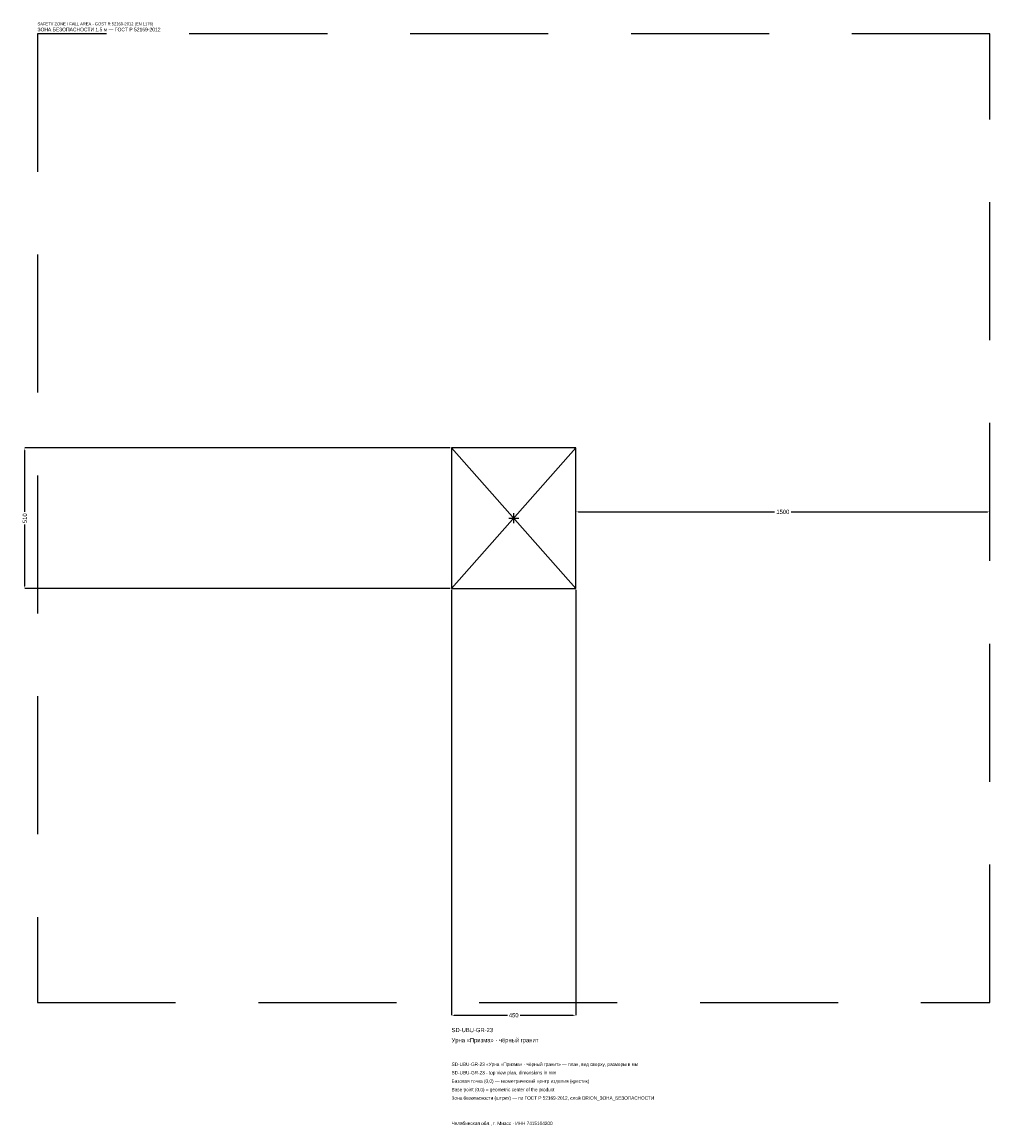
# Model space of a CAD drawing. Header units: metres. Extents: x -1781 to 1725, y -2202 to 1798.
import ezdxf

# ---------------------------------------------------------------- set-up
doc = ezdxf.new("R2010")
doc.units = ezdxf.units.M
doc.linetypes.add('DASHED', pattern=[800, 500, -300])
for name, color, linetype in [('ЗСК_ДАННЫЕ', 3, 'Continuous'), ('ЗСК_ЗОНА_БЕЗОПАСНОСТИ', 1, 'Continuous'), ('ЗСК_КОНТУР', 7, 'Continuous'), ('ЗСК_РАЗМЕРЫ', 8, 'Continuous')]:
    doc.layers.add(name, color=color, linetype=linetype)
doc.dimstyles.new('ORION', dxfattribs={"dimtxt": 15.3, "dimasz": 9.18, "dimexe": 1.25, "dimexo": 4.59, "dimtad": 1, "dimdec": 0, "dimcen": 2.5, "dimazin": 3, "dimtfac": 1, "dimtmove": 0, "dimatfit": 3})

# ---------------------------------------------------------------- blocks, each defined once
blk = doc.blocks.new('_CLOSEDFILLED')
at = {"color": 0, "linetype": 'BYBLOCK'}
blk.add_solid([(-1, 0.16), (0, 0), (-1, -0.16)], dxfattribs=at)
blk = doc.blocks.new('*D1')
for p, q in [((-225, -259.59), (-225, -1800.9)), ((225, -259.59), (225, -1800.9)), ((-215.82, -1800.9), (-22.95, -1800.9)), ((22.95, -1800.9), (215.82, -1800.9))]:
    blk.add_line(p, q)
at = {"layer": 'Defpoints'}
for p in [(-225, -255), (225, -255), (-225, -1800.9)]:
    blk.add_point(p, dxfattribs=at)
at = {"layer": 'ЗСК_РАЗМЕРЫ', "xscale": 9.18, "yscale": 9.18, "rotation": 180}
blk.add_blockref('_CLOSEDFILLED', (-225, -1800.9), dxfattribs=at)
at = {"layer": 'ЗСК_РАЗМЕРЫ', "xscale": 9.18, "yscale": 9.18}
blk.add_blockref('_CLOSEDFILLED', (225, -1800.9), dxfattribs=at)
at = {"layer": 'ЗСК_РАЗМЕРЫ', "insert": (0, -1800.9), "char_height": 15.3, "attachment_point": 5}
blk.add_mtext('450', dxfattribs=at)
blk = doc.blocks.new('*D2')
for p, q in [((-229.59, 255), (-1770.9, 255)), ((-1770.9, 22.95), (-1770.9, 245.82)), ((-1770.9, -245.82), (-1770.9, -22.95)), ((-229.59, -255), (-1770.9, -255))]:
    blk.add_line(p, q)
at = {"layer": 'Defpoints'}
for p in [(-225, 255), (-1770.9, -255), (-225, -255)]:
    blk.add_point(p, dxfattribs=at)
at = {"layer": 'ЗСК_РАЗМЕРЫ', "xscale": 9.18, "yscale": 9.18}
for p, rotation in [((-1770.9, 255), 90), ((-1770.9, -255), 270)]:
    blk.add_blockref('_CLOSEDFILLED', p, dxfattribs=dict(at, rotation=rotation))
at = {"layer": 'ЗСК_РАЗМЕРЫ', "insert": (-1770.9, 0), "char_height": 15.3, "attachment_point": 5, "rotation": 90}
blk.add_mtext('510', dxfattribs=at)
blk = doc.blocks.new('*D3')
for p, q in [((225, 4.59), (225, 22.95)), ((234.18, 22.95), (944.4, 22.95)), ((1005.6, 22.95), (1715.82, 22.95)), ((1725, 4.59), (1725, 22.95))]:
    blk.add_line(p, q)
at = {"layer": 'Defpoints'}
for p in [(225, 22.95), (225, 0), (1725, 0)]:
    blk.add_point(p, dxfattribs=at)
at = {"layer": 'ЗСК_РАЗМЕРЫ', "xscale": 9.18, "yscale": 9.18, "rotation": 180}
blk.add_blockref('_CLOSEDFILLED', (225, 22.95), dxfattribs=at)
at = {"layer": 'ЗСК_РАЗМЕРЫ', "xscale": 9.18, "yscale": 9.18}
blk.add_blockref('_CLOSEDFILLED', (1725, 22.95), dxfattribs=at)
at = {"layer": 'ЗСК_РАЗМЕРЫ', "insert": (975, 22.95), "char_height": 15.3, "attachment_point": 5}
blk.add_mtext('1500', dxfattribs=at)
blk = doc.blocks.new('ОРИОН SD-UBU-GR-23 Урна Призма · чёрный гранит')
at = {"layer": 'ЗСК_ЗОНА_БЕЗОПАСНОСТИ', "linetype": 'DASHED'}
blk.add_lwpolyline([(-1725, -1755), (1725, -1755), (1725, 1755), (-1725, 1755)], close=True, dxfattribs=at)
at = {"layer": 'ЗСК_КОНТУР'}
for p, q in [((-225, -255), (225, 255)), ((-225, 255), (225, -255))]:
    blk.add_line(p, q, dxfattribs=at)
blk.add_lwpolyline([(-225, -255), (225, -255), (225, 255), (-225, 255)], close=True, dxfattribs=at)
at = {"layer": 'ЗСК_РАЗМЕРЫ'}
for p, q in [((-18, 0), (18, 0)), ((0, -18), (0, 18))]:
    blk.add_line(p, q, dxfattribs=at)
at = {"layer": 'ЗСК_ДАННЫЕ'}
for tag, p in [('АРТИКУЛ', (-225, -1862.1)), ('НАИМЕНОВАНИЕ', (-225, -1898.82))]:
    blk.add_attdef(tag, p, '', height=15.3, dxfattribs=at)
at = {"layer": 'ЗСК_ДАННЫЕ', "flags": 1}
for tag, p in [('ТЕЛЕФОН', (-225, -1972.26)), ('ПРОИЗВОДИТЕЛЬ', (-225, -1935.54)), ('САЙТ', (-225, -2045.7)), ('АДРЕС', (-225, -2082.42)), ('РЕКВИЗИТЫ', (-225, -2119.14)), ('ГАБАРИТЫ', (-225, -2155.86)), ('ЗОНА_БЕЗОПАСНОСТИ', (-225, -2192.58))]:
    blk.add_attdef(tag, p, '', height=15.3, dxfattribs=at)
at = {"layer": 'ЗСК_ЗОНА_БЕЗОПАСНОСТИ', "color": 1}
for s, height, p in [('SAFETY ZONE / FALL AREA - GOST R 52169-2012 (EN 1176)', 10.71, (-1725, 1785.6)), ('ЗОНА БЕЗОПАСНОСТИ 1,5 м — ГОСТ Р 52169-2012', 13.005, (-1725, 1764.18))]:
    blk.add_text(s, height=height, dxfattribs=at).set_placement(p)
at = {"layer": 'ЗСК_РАЗМЕРЫ'}
dim = blk.add_linear_dim(base=(-1770.9, -255), p1=(-225, -255), p2=(-225, 255), angle=90, dimstyle='ORION', dxfattribs=at)
dim.commit()
dim.dimension.update_dxf_attribs({"geometry": '*D2', "text_midpoint": (-1770.9, 0)})
for base, p1, p2, picture, middle in [((225, 22.95), (225, 0), (1725, 0), '*D3', (975, 22.95)), ((-225, -1800.9), (-225, -255), (225, -255), '*D1', (0, -1800.9))]:
    dim = blk.add_linear_dim(base=base, p1=p1, p2=p2, dimstyle='ORION', dxfattribs=at)
    dim.commit()
    dim.dimension.update_dxf_attribs({"geometry": picture, "text_midpoint": middle})

msp = doc.modelspace()

# ---------------------------------------------------------------- block references
msp.add_blockref('ОРИОН SD-UBU-GR-23 Урна Призма · чёрный гранит', (0, 0)).add_auto_attribs({'АРТИКУЛ': 'SD-UBU-GR-23', 'НАИМЕНОВАНИЕ': 'Урна «Призма» · чёрный гранит'})

# ---------------------------------------------------------------- texts
at = {"layer": 'ЗСК_ДАННЫЕ', "color": 3}
for s, p in [('SD-UBU-GR-23 «Урна «Призма» · чёрный гранит» — план, вид сверху, размеры в мм', (-225, -1984.5)), ('SD-UBU-GR-23 - top view plan, dimensions in mm', (-225, -2015.1)), ('Челябинская обл., г. Миасс · ИНН 7415104200', (-225, -2198.7))]:
    msp.add_text(s, height=12.24, dxfattribs=at).set_placement(p)
at = {"layer": 'ЗСК_ДАННЫЕ', "color": 7}
for s, p in [('Базовая точка (0,0) — геометрический центр изделия (крестик)', (-225, -2045.7)), ('Base point (0,0) = geometric center of the product', (-225, -2076.3))]:
    msp.add_text(s, height=12.24, dxfattribs=at).set_placement(p)
at = {"layer": 'ЗСК_ДАННЫЕ', "color": 1}
msp.add_text('Зона безопасности (штрих) — по ГОСТ Р 52169-2012, слой ORION_ЗОНА_БЕЗОПАСНОСТИ', height=12.24, dxfattribs=at).set_placement((-225, -2106.9))

doc.saveas('drawing.dxf')
